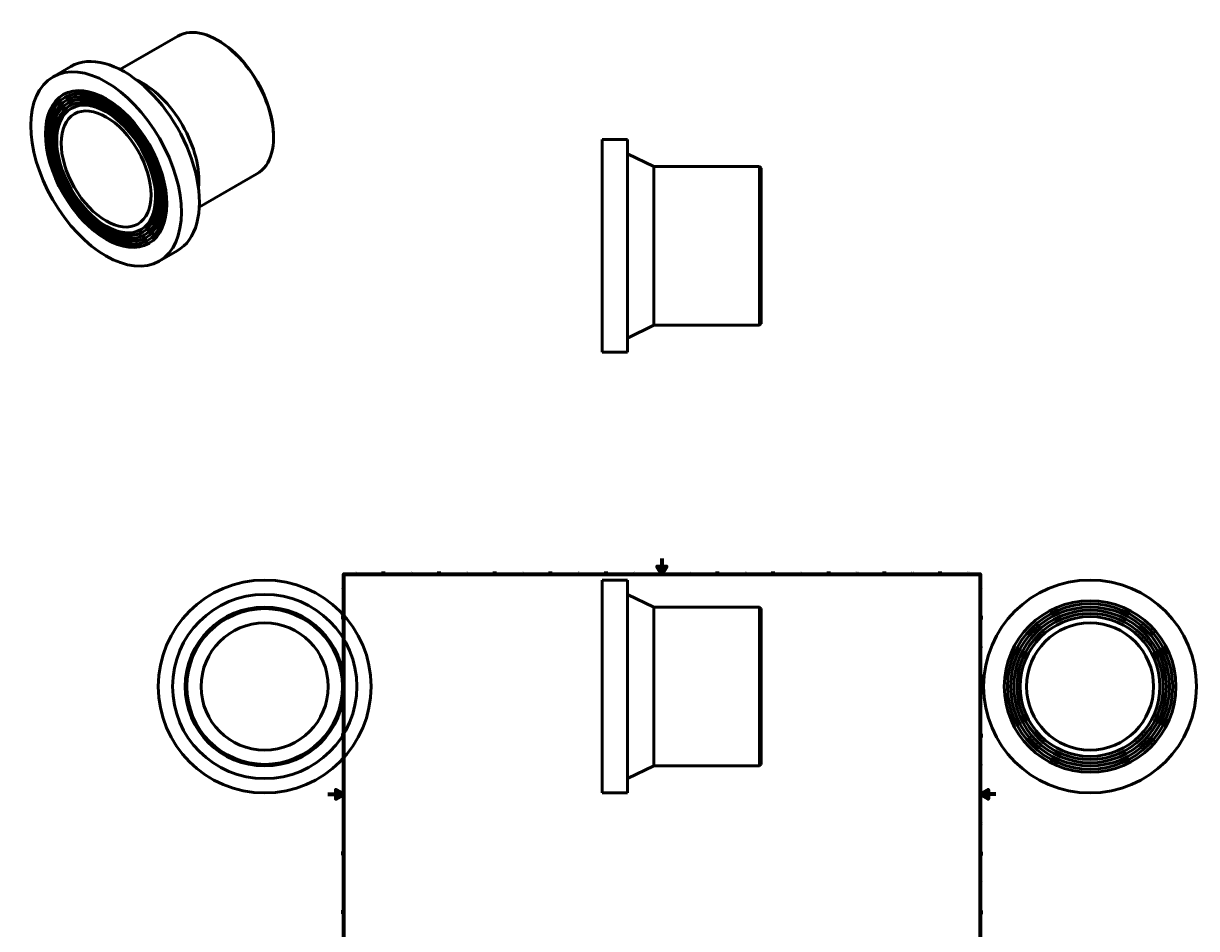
# Model space of a CAD drawing. Header units: millimetres. Extents: x -383 to 1093, y -1011 to 1267.
# Tile 3 of 3: x -383 to 1093, y 128 to 1267. Entities that reach past the tile are written whole.
import ezdxf

# ---------------------------------------------------------------- set-up
doc = ezdxf.new("R2010")
doc.units = ezdxf.units.MM
doc.layers.add('Border (ANSI)', color=7, linetype='Continuous', lineweight=70)
doc.layers.add('Visible (ANSI)', color=7, linetype='Continuous', lineweight=50)
doc.styles.add('Note Text (ANSI)', font='tahoma.ttf')

# ---------------------------------------------------------------- blocks, each defined once
blk = doc.blocks.new('Borders Default Border')
at = {"layer": 'Border (ANSI)'}
for p, q in [((70.1, 574), (70.1, 577.4)), ((140.2, 574), (140.2, 577.4)), ((210.2, 574), (210.2, 577.4)), ((280.3, 574), (280.3, 577.4)), ((350.4, 574), (350.4, 577.4)), ((490.6, 574), (490.6, 577.4)), ((560.7, 574), (560.7, 577.4)), ((630.8, 574), (630.8, 577.4)), ((700.8, 574), (700.8, 577.4)), ((770.9, 574), (770.9, 577.4)), ((20, 519.7), (16.6, 519.7)), ((821, 519.7), (824.4, 519.7)), ((20, 445.5), (16.6, 445.5)), ((821, 445.5), (824.4, 445.5)), ((20, 371.2), (16.6, 371.2)), ((821, 371.2), (824.4, 371.2)), ((20, 222.7), (16.6, 222.7)), ((821, 222.7), (824.4, 222.7)), ((20, 148.5), (16.6, 148.5)), ((821, 148.5), (824.4, 148.5)), ((20, 74.3), (16.6, 74.3)), ((821, 74.3), (824.4, 74.3)), ((70.1, 20), (70.1, 16.6)), ((140.2, 20), (140.2, 16.6)), ((210.2, 20), (210.2, 16.6)), ((280.3, 20), (280.3, 16.6)), ((350.4, 20), (350.4, 16.6)), ((490.6, 20), (490.6, 16.6)), ((560.7, 20), (560.7, 16.6)), ((630.8, 20), (630.8, 16.6)), ((700.8, 20), (700.8, 16.6)), ((770.9, 20), (770.9, 16.6))]:
    blk.add_line(p, q, dxfattribs=at)
at = {"layer": 'Border (ANSI)', "flags": 128}
for points in [[(420.5, 594), (420.5, 574), (414.7, 584), (426.3, 584), (420.5, 574)], [(20, 20), (20, 574), (821, 574), (821, 20), (20, 20)], [(0, 297), (20, 297), (10, 302.8), (10, 291.2), (20, 297)], [(841, 297), (821, 297), (831, 302.8), (831, 291.2), (821, 297)], [(420.5, 0), (420.5, 20), (414.7, 10), (426.3, 10), (420.5, 20)]]:
    blk.add_lwpolyline(points, dxfattribs=at)
at = {"layer": 'Border (ANSI)', "color": 230, "true_color": 0xff0080, "char_height": 3.05, "attachment_point": 7, "style": 'Note Text (ANSI)'}
for s, insert in [('1', (34.4, 574.4)), ('2', (104.2, 574.4)), ('3', (174.3, 574.3)), ('4', (244.2, 574.4)), ('5', (314.5, 574.3)), ('6', (384.5, 574.3)), ('7', (454.6, 574.4)), ('8', (524.6, 574.3)), ('9', (594.7, 574.3)), ('10', (664, 574.3)), ('11', (734, 574.4)), ('12', (804.1, 574.4)), ('A', (16.8, 555.4)), ('A', (821.6, 555.4)), ('B', (17.1, 481.1)), ('B', (822, 481.1)), ('C', (17, 406.8)), ('C', (821.8, 406.8)), ('D', (17, 332.6)), ('D', (821.8, 332.6)), ('E', (17.2, 258.4)), ('E', (822.1, 258.4)), ('F', (17.3, 184.1)), ('F', (822.1, 184.1)), ('G', (16.8, 109.8)), ('G', (821.7, 109.8)), ('H', (17, 35.6)), ('H', (821.8, 35.6)), ('1', (34.4, 16.6)), ('2', (104.2, 16.6)), ('3', (174.3, 16.5)), ('4', (244.2, 16.6)), ('5', (314.5, 16.5)), ('6', (384.5, 16.5)), ('7', (454.6, 16.6)), ('8', (524.6, 16.5)), ('9', (594.7, 16.5)), ('10', (664, 16.5)), ('11', (734, 16.6)), ('12', (804.1, 16.6))]:
    blk.add_mtext(s, dxfattribs=dict(at, insert=insert))

msp = doc.modelspace()

# ---------------------------------------------------------------- linework, layer by layer
at = {"layer": 'Visible (ANSI)'}
for p, q in [((-261.735, 1209.68), (-189.04, 1251.542)), ((-137.454, 1245.663), (-138.863, 1246.48)), ((-346.014, 1200.381), (-323.386, 1213.411)), ((-331.043, 1174.384), (-329.629, 1175.198)), ((-327.051, 1167.451), (-325.636, 1168.265)), ((-323.058, 1160.518), (-321.644, 1161.333)), ((-68.426, 1125.793), (-68.426, 1124.164)), ((345.348, 853.471), (345.348, 1121.471)), ((345.348, 1121.471), (377.348, 1121.471)), ((377.348, 853.471), (377.348, 1121.471)), ((410.348, 1087.471), (377.348, 1103.471)), ((-161.929, 1036.363), (-89.233, 1078.225)), ((410.348, 887.471), (410.348, 1087.471)), ((410.348, 1087.471), (543.348, 1087.471)), ((543.348, 887.471), (543.348, 1087.471)), ((545.348, 1085.471), (543.348, 1087.471)), ((545.348, 1085.471), (545.348, 889.471)), ((-235.229, 1008), (-233.814, 1008.814)), ((-231.236, 1001.067), (-229.822, 1001.881)), ((-227.244, 994.134), (-225.83, 994.949)), ((-212.273, 968.137), (-189.646, 981.167)), ((410.348, 887.471), (377.348, 871.471)), ((410.348, 887.471), (543.348, 887.471)), ((545.348, 889.471), (543.348, 887.471)), ((345.348, 853.471), (377.348, 853.471)), ((345.348, 298.732), (345.348, 566.732)), ((345.348, 566.732), (377.348, 566.732)), ((377.348, 298.732), (377.348, 566.732)), ((410.348, 532.732), (377.348, 548.732)), ((410.348, 332.732), (410.348, 532.732)), ((410.348, 532.732), (543.348, 532.732)), ((543.348, 332.732), (543.348, 532.732)), ((545.348, 530.732), (543.348, 532.732)), ((545.348, 530.732), (545.348, 334.732)), ((410.348, 332.732), (377.348, 316.732)), ((410.348, 332.732), (543.348, 332.732)), ((545.348, 334.732), (543.348, 332.732)), ((345.348, 298.732), (377.348, 298.732))]:
    msp.add_line(p, q, dxfattribs=at)
for centre, radius in [((-79.541, 432.732), 134), ((959.464, 432.732), 134), ((-79.541, 432.732), 116), ((-79.541, 432.732), 100), ((959.464, 432.732), 108), ((959.464, 432.732), 104), ((959.464, 432.732), 100), ((-79.541, 432.732), 98), ((959.464, 432.732), 96), ((959.464, 432.732), 92), ((959.464, 432.732), 88), ((-79.541, 432.732), 80), ((959.464, 432.732), 80)]:
    msp.add_circle(centre, radius, dxfattribs=at)
for centre, major_axis, start_param, end_param in [((-139.136, 1164.884), (-49.903, 86.658), 3.14159265, 6.28318531), ((-137.722, 1165.698), (-48.905, 84.925), 3.92892453, 5.49585344), ((-256.516, 1097.289), (-66.87, 116.122), 3.14159265, 6.28318531), ((-233.182, 1110.727), (49.903, -86.658), 0.67019195, 2.4714007), ((-277.729, 1085.073), (51.899, -90.125), 0, 3.14159265), ((-277.729, 1085.073), (53.895, -93.591), 3.15466235, 6.27011561), ((-277.729, 1085.073), (49.903, -86.658), 3.15570799, 6.26906997), ((-277.729, 1085.073), (47.907, -83.192), 0, 3.14159265), ((-277.729, 1085.073), (43.915, -76.259), 0, 3.14159265), ((-277.729, 1085.073), (45.911, -79.726), 3.1569355, 6.26784246)]:
    msp.add_ellipse(centre, major_axis=major_axis, ratio=0.57809312, start_param=start_param, end_param=end_param, dxfattribs=at)
for major_axis in [(66.87, -116.122), (53.895, -93.591), (51.899, -90.125), (49.903, -86.658), (47.907, -83.192), (45.911, -79.726), (43.915, -76.259), (39.923, -69.327)]:
    msp.add_ellipse((-279.144, 1084.259), major_axis=major_axis, ratio=0.57809312, dxfattribs=at)

# ---------------------------------------------------------------- block references
msp.add_blockref('Borders Default Border', (0, 0))

doc.saveas('drawing.dxf')
